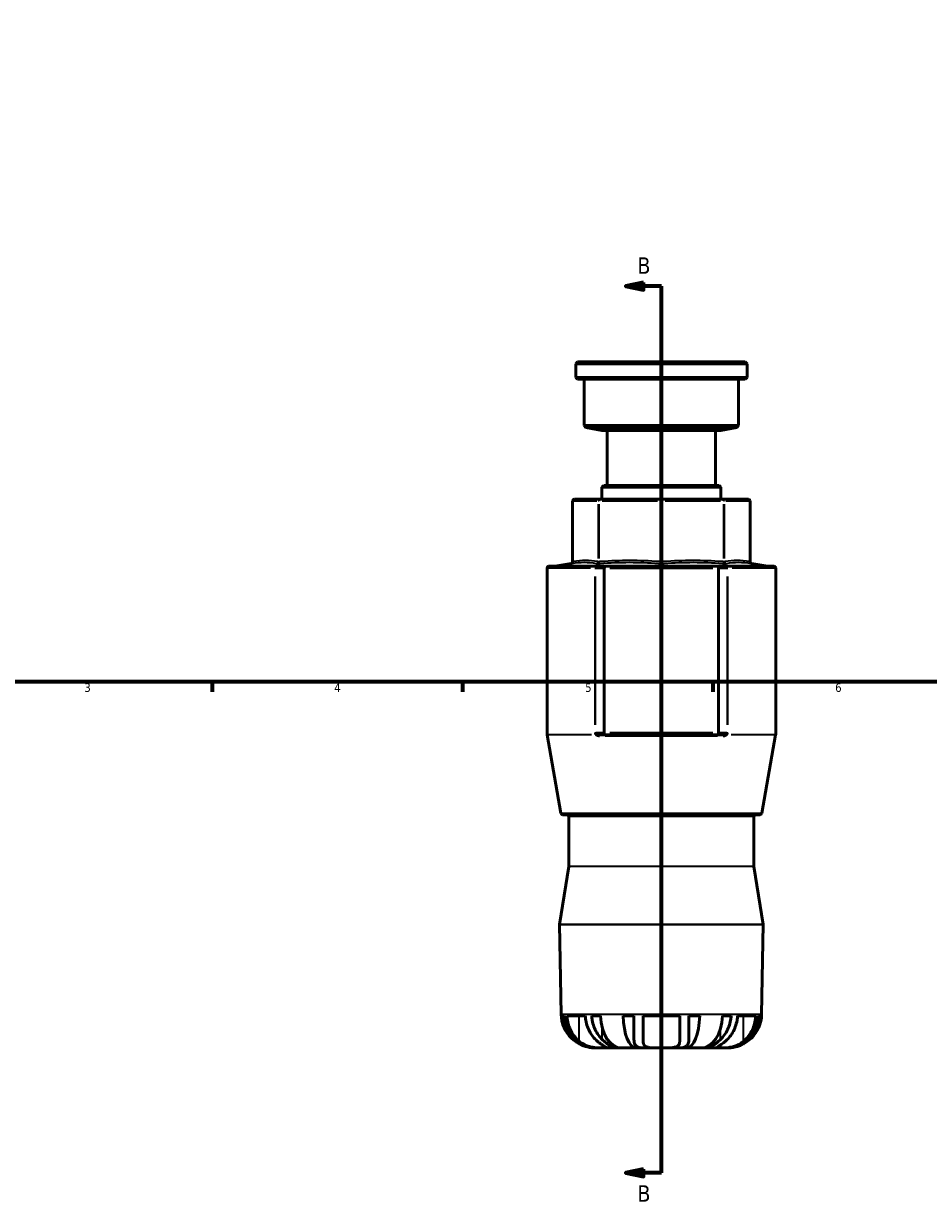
# Model space of a CAD drawing. Header units: millimetres. Extents: x -96 to 918, y -124 to 641.
# Tile 2 of 7: x 157 to 411, y -124 to 204. Entities that reach past the tile are written whole.
import ezdxf

# ---------------------------------------------------------------- set-up
doc = ezdxf.new("R2010")
doc.units = ezdxf.units.MM
for name, color, linetype, lineweight in [('Border (ANSI)', 7, 'Continuous', 70), ('Section Line (ANSI)', 7, 'Continuous', 70), ('Visible (ANSI)', 7, 'Continuous', 50), ('Visible Narrow (ANSI)', 7, 'Continuous', 35)]:
    doc.layers.add(name, color=color, linetype=linetype, lineweight=lineweight)
doc.styles.add('Label Text (ANSI)', font='tahoma.ttf')
doc.styles.add('Note Text (ANSI)', font='tahoma.ttf')

# ---------------------------------------------------------------- blocks, each defined once
blk = doc.blocks.new('Borders Default Border')
at = {"layer": 'Border (ANSI)'}
for p, q in [((210.25, 20), (210.25, 17.2)), ((280.33, 20), (280.33, 17.2)), ((350.42, 20), (350.42, 17.2))]:
    blk.add_line(p, q, dxfattribs=at)
at = {"layer": 'Border (ANSI)', "flags": 128}
blk.add_lwpolyline([(20, 20), (20, 574), (821, 574), (821, 20), (20, 20)], dxfattribs=at)
at = {"layer": 'Border (ANSI)', "color": 5, "true_color": 0x0000ff, "char_height": 2.4, "attachment_point": 7, "style": 'Note Text (ANSI)'}
for s, insert in [('3', (174.46, 17.15)), ('4', (244.45, 17.2)), ('5', (314.67, 17.15)), ('6', (384.69, 17.15))]:
    blk.add_mtext(s, dxfattribs=dict(at, insert=insert))
blk = doc.blocks.new('2dTransSection0')
at = {"layer": 'Section Line (ANSI)', "linetype": 'Continuous'}
for p, q in [((331.03, 131.73), (326.03, 130.73)), ((331.03, 129.73), (331.03, 131.73)), ((331.03, 130.73), (326.03, 130.73)), ((326.03, 130.73), (331.03, 129.73)), ((336.03, 130.73), (331.03, 130.73)), ((336.03, 121.75), (336.03, 130.73)), ((336.03, -117.4), (336.03, -108.42)), ((331.03, -116.4), (326.03, -117.4)), ((331.03, -117.4), (326.03, -117.4)), ((326.03, -117.4), (331.03, -118.4)), ((331.03, -118.4), (331.03, -116.4)), ((336.03, -117.4), (331.03, -117.4))]:
    blk.add_line(p, q, dxfattribs=at)
at = {"layer": 'Section Line (ANSI)'}
blk.add_line((336.03, -117.4), (336.03, 130.73), dxfattribs=at)
at = {"layer": 'Section Line (ANSI)', "linetype": 'Continuous', "flags": 128}
for points in [[(331.03, 131.73), (326.03, 130.73), (331.03, 129.73), (331.03, 131.73)], [(331.03, -116.4), (326.03, -117.4), (331.03, -118.4), (331.03, -116.4)]]:
    blk.add_lwpolyline(points, dxfattribs=at)
at = {"layer": 'Section Line (ANSI)'}
for points in [[(331.03, 131.73), (326.03, 130.73), (331.03, 129.73), (331.03, 131.73)], [(331.03, -116.4), (326.03, -117.4), (331.03, -118.4), (331.03, -116.4)]]:
    blk.add_solid(points, dxfattribs=at)
at = {"layer": 'Section Line (ANSI)', "char_height": 4.57, "attachment_point": 7, "style": 'Label Text (ANSI)'}
for insert in [(329.28, 134.23), (329.28, -125.48)]:
    blk.add_mtext('B', dxfattribs=dict(at, insert=insert))

msp = doc.modelspace()

# ---------------------------------------------------------------- linework, layer by layer
at = {"layer": 'Visible (ANSI)'}
for p, q in [((312.5312, 109.5288), (312.0312, 109.0288)), ((360.0312, 109.0288), (312.0312, 109.0288)), ((312.0312, 109.0288), (312.0312, 105.2288)), ((312.5312, 109.5288), (359.5312, 109.5288)), ((359.5312, 109.5288), (360.0312, 109.0288)), ((360.0312, 109.0288), (360.0312, 105.2288)), ((312.0312, 105.2288), (360.0312, 105.2288)), ((312.5312, 104.7288), (312.0312, 105.2288)), ((359.5312, 104.7288), (360.0312, 105.2288)), ((359.5312, 104.7288), (312.5312, 104.7288)), ((314.4312, 104.7288), (314.4312, 91.7888)), ((357.6312, 104.7288), (357.6312, 91.7888)), ((314.4312, 91.7888), (357.6312, 91.7888)), ((314.922, 91.1934), (314.4312, 91.7888)), ((357.1404, 91.1934), (314.922, 91.1934)), ((319.3712, 90.3288), (314.922, 91.1934)), ((319.3712, 90.3288), (352.6913, 90.3288)), ((320.8857, 90.3288), (320.8857, 74.9688)), ((351.1767, 90.3288), (351.1767, 74.9688)), ((352.6913, 90.3288), (357.1404, 91.1934)), ((357.1404, 91.1934), (357.6312, 91.7888)), ((319.8712, 74.9688), (319.3712, 74.4688)), ((352.6913, 74.4688), (319.3712, 74.4688)), ((319.3712, 74.4688), (319.3712, 71.1288)), ((319.8712, 74.9688), (352.1913, 74.9688)), ((352.1913, 74.9688), (352.6913, 74.4688)), ((352.6913, 74.4688), (352.6913, 71.1288)), ((311.1774, 70.6288), (311.1774, 53.6215)), ((318.8105, 71.1288), (311.6774, 71.1288)), ((336.0312, 71.1288), (318.8105, 71.1288)), ((353.252, 71.1288), (336.0312, 71.1288)), ((360.385, 71.1288), (353.252, 71.1288)), ((360.885, 70.6288), (360.885, 53.6215)), ((310.7642, 53.1291), (306.3143, 52.3444)), ((361.2982, 53.1291), (365.7481, 52.3444)), ((304.0312, 51.8368), (304.0312, 5.2541)), ((304.5312, 52.3368), (317.6866, 52.3368)), ((318.0439, 52.3368), (317.6866, 52.3368)), ((320.3813, 52.3368), (318.0439, 52.3368)), ((320.0312, 51.8368), (320.0312, 5.7104)), ((351.6811, 52.3368), (320.3813, 52.3368)), ((354.0185, 52.3368), (351.6811, 52.3368)), ((352.0312, 51.8368), (352.0312, 5.7104)), ((354.3758, 52.3368), (354.0185, 52.3368)), ((354.3758, 52.3368), (367.5312, 52.3368)), ((368.0312, 51.8368), (368.0312, 5.2541)), ((307.9084, -16.778), (304.0388, 5.1673)), ((320.3813, 5.2104), (318.4712, 5.2104)), ((320.3813, 5.2104), (351.6811, 5.2104)), ((351.6811, 5.2104), (353.5912, 5.2104)), ((364.1541, -16.778), (368.0236, 5.1673)), ((363.6617, -17.1912), (308.4008, -17.1912)), ((310.1112, -17.6912), (310.1112, -31.5519)), ((361.9512, -17.6912), (361.9512, -31.5519)), ((310.1051, -31.63), (307.538, -47.8681)), ((361.9574, -31.63), (364.5244, -47.8681)), ((307.9698, -73.0388), (307.532, -47.9549)), ((364.0926, -73.0388), (364.5305, -47.9549)), ((308.8351, -73.5112), (308.2296, -73.5112)), ((314.7148, -73.5112), (309.5948, -73.5112)), ((318.9606, -73.5112), (316.5151, -73.5112)), ((328.3512, -73.5112), (325.3002, -73.5112)), ((328.3512, -73.5112), (328.3512, -80.0807)), ((341.1512, -73.5112), (330.9112, -73.5112)), ((330.9112, -80.6183), (330.9112, -73.5112)), ((341.1512, -73.5112), (341.1512, -80.6183)), ((343.7112, -80.0807), (343.7112, -73.5112)), ((346.7622, -73.5112), (343.7112, -73.5112)), ((355.5473, -73.5112), (353.1018, -73.5112)), ((362.4676, -73.5112), (357.3476, -73.5112)), ((363.8328, -73.5112), (363.2273, -73.5112)), ((328.9658, -82.4712), (328.9658, -81.8902)), ((343.0966, -82.4712), (343.0966, -81.8902)), ((317.7263, -82.4712), (317.5684, -82.4712)), ((317.7263, -82.4712), (317.7263, -82.4642)), ((318.135, -82.4712), (317.7263, -82.4712)), ((320.0419, -82.4712), (318.135, -82.4712)), ((323.1521, -82.4712), (320.0419, -82.4712)), ((323.1521, -82.4712), (323.1521, -82.0856)), ((324.7917, -82.4712), (323.1521, -82.4712)), ((328.9658, -82.4712), (324.7917, -82.4712)), ((331.0141, -82.4712), (328.9658, -82.4712)), ((336.0312, -82.4712), (331.0141, -82.4712)), ((341.0483, -82.4712), (336.0312, -82.4712)), ((343.0966, -82.4712), (341.0483, -82.4712)), ((347.2707, -82.4712), (343.0966, -82.4712)), ((348.9103, -82.4712), (347.2707, -82.4712)), ((348.9103, -82.4712), (348.9103, -82.0856)), ((352.0205, -82.4712), (348.9103, -82.4712)), ((353.9274, -82.4712), (352.0205, -82.4712)), ((354.3361, -82.4712), (353.9274, -82.4712)), ((354.3361, -82.4712), (354.3361, -82.4642)), ((354.4941, -82.4712), (354.3361, -82.4712))]:
    msp.add_line(p, q, dxfattribs=at)
for centre, radius, start, end in [((311.6774, 70.6288), 0.5, 90, 180), ((360.385, 70.6288), 0.5, 0, 90), ((310.6774, 53.6215), 0.5, 280, 0), ((361.385, 53.6215), 0.5, 180, 260), ((304.5312, 51.8368), 0.5, 90, 180), ((306.2275, 52.8368), 0.5, 270, 280), ((365.835, 52.8368), 0.5, 260, 270), ((367.5312, 51.8368), 0.5, 0, 90), ((304.5312, 5.2541), 0.5, 180, 190), ((367.5312, 5.2541), 0.5, 350, 0), ((308.4008, -16.6912), 0.5, 190, 270), ((309.6112, -17.6912), 0.5, 0, 90), ((362.4512, -17.6912), 0.5, 90, 180), ((363.6617, -16.6912), 0.5, 270, 350), ((309.6112, -31.5519), 0.5, 351.016557, 0), ((362.4512, -31.5519), 0.5, 180, 188.983443), ((308.0319, -47.9462), 0.5, 171.016557, 181), ((364.0305, -47.9462), 0.5, 359, 8.983443), ((317.5684, -72.8712), 9.6, 181, 270), ((354.4941, -72.8712), 9.6, 270, 359)]:
    msp.add_arc(centre, radius, start, end, dxfattribs=at)
for centre, major_axis, ratio, start_param, end_param in [((320.3813, 51.8368), (0, 0.5), 0.70020754, 0, 1.57079633), ((351.6811, 51.8368), (0, -0.5), 0.70020754, 1.57079633, 3.14159265), ((320.3813, 5.7104), (0, 0.5), 0.70020754, 1.57079633, 3.14159265), ((351.6811, 5.7104), (0, 0.5), 0.70020754, 3.14159265, 4.71238898), ((317.7263, -72.8712), (0, -9.6), 0.99144486, 4.77910513, 6.28318531), ((324.7917, -72.8712), (0, -9.6), 0.60876143, 4.77910513, 6.28318531), ((328.9658, -72.8712), (0, -9.6), 0.38268343, 4.77910513, 6.28318531), ((343.0966, -72.8712), (0, -9.6), 0.38268343, 0, 1.50408018), ((347.2707, -72.8712), (0, -9.6), 0.60876143, 0, 1.50408018), ((354.3361, -72.8712), (0, -9.6), 0.99144486, 0, 1.50408018)]:
    msp.add_ellipse(centre, major_axis=major_axis, ratio=ratio, start_param=start_param, end_param=end_param, dxfattribs=at)
for points, knots in [([(308.8351, -73.5112), (308.8588, -73.9051), (308.9058, -74.3111), (309.0857, -75.3336), (309.2537, -75.942), (309.6502, -77.0257), (309.9169, -77.5995), (310.5507, -78.6682), (310.9177, -79.163), (311.4362, -79.7473), (311.5975, -79.9162), (311.7679, -80.0807)], [0.062263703, 0.062263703, 0.062263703, 0.062263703, 0.174710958, 0.174710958, 0.349421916, 0.349421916, 0.527641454, 0.527641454, 0.705860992, 0.705860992, 0.778602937, 0.778602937, 0.778602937, 0.778602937]), ([(313.0479, -80.6183), (312.6739, -80.3096), (312.3274, -79.968), (311.6616, -79.2075), (311.2983, -78.7103), (310.6712, -77.6385), (310.4076, -77.0637), (310.0132, -75.9737), (309.8453, -75.3587), (309.6653, -74.3233), (309.6183, -73.911), (309.5948, -73.5112)], [4.988854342, 4.988854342, 4.988854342, 4.988854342, 5.135317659, 5.135317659, 5.313275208, 5.313275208, 5.491232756, 5.491232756, 5.667658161, 5.667658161, 5.781811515, 5.781811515, 5.781811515, 5.781811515]), ([(314.7148, -73.5112), (314.7383, -73.911), (314.7853, -74.3233), (314.9653, -75.3587), (315.1332, -75.9737), (315.5276, -77.0637), (315.7912, -77.6385), (316.4183, -78.7103), (316.7816, -79.2075), (317.4474, -79.968), (317.7939, -80.3096), (318.1679, -80.6183)], [0.062272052, 0.062272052, 0.062272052, 0.062272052, 0.176425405, 0.176425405, 0.35285081, 0.35285081, 0.530808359, 0.530808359, 0.708765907, 0.708765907, 0.855229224, 0.855229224, 0.855229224, 0.855229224]), ([(319.4479, -80.0807), (319.2775, -79.9162), (319.1162, -79.7473), (318.5977, -79.163), (318.2307, -78.6682), (317.5969, -77.5995), (317.3302, -77.0257), (316.9337, -75.942), (316.7657, -75.3336), (316.5858, -74.3111), (316.5388, -73.9051), (316.5151, -73.5112)], [5.354140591, 5.354140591, 5.354140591, 5.354140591, 5.426882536, 5.426882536, 5.605102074, 5.605102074, 5.783321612, 5.783321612, 5.95803257, 5.95803257, 6.070479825, 6.070479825, 6.070479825, 6.070479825]), ([(355.5473, -73.5112), (355.5236, -73.9051), (355.4767, -74.3111), (355.2967, -75.3336), (355.1287, -75.942), (354.7323, -77.0257), (354.4655, -77.5995), (353.8317, -78.6682), (353.4647, -79.163), (352.9462, -79.7473), (352.785, -79.9162), (352.6146, -80.0807)], [0.062263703, 0.062263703, 0.062263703, 0.062263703, 0.174710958, 0.174710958, 0.349421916, 0.349421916, 0.527641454, 0.527641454, 0.705860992, 0.705860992, 0.778602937, 0.778602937, 0.778602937, 0.778602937]), ([(353.8946, -80.6183), (354.2685, -80.3096), (354.6151, -79.968), (355.2808, -79.2075), (355.6442, -78.7103), (356.2712, -77.6385), (356.5348, -77.0637), (356.9293, -75.9737), (357.0971, -75.3587), (357.2771, -74.3233), (357.3241, -73.911), (357.3476, -73.5112)], [4.988854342, 4.988854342, 4.988854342, 4.988854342, 5.135317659, 5.135317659, 5.313275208, 5.313275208, 5.491232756, 5.491232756, 5.667658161, 5.667658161, 5.781811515, 5.781811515, 5.781811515, 5.781811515]), ([(362.4676, -73.5112), (362.4441, -73.911), (362.3971, -74.3233), (362.2171, -75.3587), (362.0493, -75.9737), (361.6548, -77.0637), (361.3912, -77.6385), (360.7642, -78.7103), (360.4008, -79.2075), (359.7351, -79.968), (359.3885, -80.3096), (359.0146, -80.6183)], [0.062272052, 0.062272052, 0.062272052, 0.062272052, 0.176425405, 0.176425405, 0.35285081, 0.35285081, 0.530808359, 0.530808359, 0.708765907, 0.708765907, 0.855229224, 0.855229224, 0.855229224, 0.855229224]), ([(360.2946, -80.0807), (360.465, -79.9162), (360.6262, -79.7473), (361.1447, -79.163), (361.5117, -78.6682), (362.1455, -77.5995), (362.4123, -77.0257), (362.8087, -75.942), (362.9767, -75.3336), (363.1567, -74.3111), (363.2036, -73.9051), (363.2273, -73.5112)], [5.354140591, 5.354140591, 5.354140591, 5.354140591, 5.426882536, 5.426882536, 5.605102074, 5.605102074, 5.783321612, 5.783321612, 5.95803257, 5.95803257, 6.070479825, 6.070479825, 6.070479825, 6.070479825]), ([(311.7679, -80.0807), (312.1736, -80.4724), (312.6264, -80.8262), (313.4223, -81.319), (313.7339, -81.4858), (314.3028, -81.7456), (314.5533, -81.8462), (315.0938, -82.035), (315.3836, -82.1201), (316.1702, -82.3102), (316.6666, -82.3879), (317.4922, -82.4589), (317.8174, -82.4712), (318.135, -82.4712)], [-0.864997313, -0.864997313, -0.864997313, -0.864997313, -0.682105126, -0.682105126, -0.573308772, -0.573308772, -0.491667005, -0.491667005, -0.401116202, -0.401116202, -0.249465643, -0.249465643, -0.147924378, -0.147924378, -0.147924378, -0.147924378]), ([(320.0419, -82.4712), (319.9718, -82.4712), (319.8965, -82.4712), (319.475, -82.471), (319.0503, -82.4721), (318.0343, -82.4323), (317.4437, -82.3863), (316.4, -82.2031), (315.9732, -82.1011), (315.1736, -81.843), (314.8073, -81.696), (313.9949, -81.2967), (313.57, -81.0299), (313.1404, -80.6937), (313.0939, -80.6563), (313.0479, -80.6183)], [-1.804506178, -1.804506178, -1.804506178, -1.804506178, -1.759360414, -1.759360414, -1.567219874, -1.567219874, -1.359324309, -1.359324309, -1.217316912, -1.217316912, -1.08975086, -1.08975086, -0.920881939, -0.920881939, -0.900106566, -0.900106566, -0.900106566, -0.900106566]), ([(318.1679, -80.6183), (318.3876, -80.7998), (318.5993, -80.9669), (319.1015, -81.3485), (319.385, -81.5497), (319.8632, -81.8713), (320.0608, -81.9961), (320.4339, -82.225), (320.5828, -82.3105), (320.7629, -82.4366), (320.748, -82.4578), (320.5042, -82.4729), (320.3104, -82.4712), (320.0419, -82.4712)], [-2.707799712, -2.707799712, -2.707799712, -2.707799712, -2.611616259, -2.611616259, -2.468131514, -2.468131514, -2.342004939, -2.342004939, -2.181335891, -2.181335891, -1.977272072, -1.977272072, -1.804506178, -1.804506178, -1.804506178, -1.804506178]), ([(323.1521, -82.4712), (323.1391, -82.4712), (323.1251, -82.4707), (322.9752, -82.4597), (322.7664, -82.4033), (322.3328, -82.2138), (322.1546, -82.1245), (321.7832, -81.9146), (321.5945, -81.7986), (321.1264, -81.4871), (320.8411, -81.2795), (320.1857, -80.7587), (319.815, -80.4351), (319.4479, -80.0807)], [-0.895980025, -0.895980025, -0.895980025, -0.895980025, -0.875027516, -0.875027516, -0.684891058, -0.684891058, -0.575321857, -0.575321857, -0.476253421, -0.476253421, -0.34137973, -0.34137973, -0.174811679, -0.174811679, -0.174811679, -0.174811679]), ([(328.3512, -80.0807), (328.3512, -80.3607), (328.3731, -80.6215), (328.4785, -81.1274), (328.5685, -81.3655), (328.788, -81.7088), (328.8938, -81.831), (329.1475, -82.0467), (329.2954, -82.1385), (329.7153, -82.3254), (330.0081, -82.3976), (330.5529, -82.4606), (330.7775, -82.4712), (331.0141, -82.4712)], [-0.881347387, -0.881347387, -0.881347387, -0.881347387, -0.750862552, -0.750862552, -0.605127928, -0.605127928, -0.507863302, -0.507863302, -0.408206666, -0.408206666, -0.259192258, -0.259192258, -0.164881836, -0.164881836, -0.164881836, -0.164881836]), ([(336.0312, -82.4712), (336.0162, -82.4712), (336.0012, -82.4712), (335.3708, -82.4712), (334.7622, -82.4739), (333.5781, -82.4482), (333.0202, -82.4157), (332.2046, -82.2584), (331.9146, -82.1636), (331.4729, -81.9161), (331.312, -81.7755), (331.0392, -81.3974), (330.9542, -81.1483), (330.9154, -80.7869), (330.9112, -80.7042), (330.9112, -80.6183)], [-1.752702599, -1.752702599, -1.752702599, -1.752702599, -1.748021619, -1.748021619, -1.556153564, -1.556153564, -1.35132498, -1.35132498, -1.204744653, -1.204744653, -1.078184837, -1.078184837, -0.918442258, -0.918442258, -0.87322822, -0.87322822, -0.87322822, -0.87322822]), ([(341.1512, -80.6183), (341.1512, -80.692), (341.1481, -80.7633), (341.1156, -81.1208), (341.0337, -81.3759), (340.7646, -81.761), (340.6062, -81.9035), (340.1721, -82.1535), (339.8885, -82.2495), (339.0937, -82.4096), (338.5521, -82.4446), (337.3464, -82.4748), (336.6924, -82.4712), (336.0312, -82.4712)], [-2.632951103, -2.632951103, -2.632951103, -2.632951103, -2.594034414, -2.594034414, -2.431862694, -2.431862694, -2.305068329, -2.305068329, -2.159820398, -2.159820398, -1.958933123, -1.958933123, -1.752702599, -1.752702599, -1.752702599, -1.752702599]), ([(341.0483, -82.4712), (341.3452, -82.4712), (341.6217, -82.4544), (342.1969, -82.3659), (342.4759, -82.282), (342.8454, -82.0893), (342.9634, -82.0087), (343.1591, -81.8355), (343.2396, -81.7462), (343.3997, -81.5239), (343.4726, -81.3861), (343.6582, -80.9046), (343.7112, -80.5163), (343.7112, -80.0807)], [-0.719269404, -0.719269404, -0.719269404, -0.719269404, -0.600968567, -0.600968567, -0.451674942, -0.451674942, -0.368564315, -0.368564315, -0.296050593, -0.296050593, -0.203719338, -0.203719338, 0, 0, 0, 0]), ([(352.6146, -80.0807), (352.5384, -80.1542), (352.4621, -80.2264), (351.9549, -80.6968), (351.5239, -81.0516), (350.9025, -81.5083), (350.6981, -81.6485), (350.3339, -81.8811), (350.1726, -81.9768), (349.8273, -82.1662), (349.6516, -82.2507), (349.2279, -82.4259), (349.0304, -82.4712), (348.9103, -82.4712)], [-0.753906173, -0.753906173, -0.753906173, -0.753906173, -0.719574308, -0.719574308, -0.526013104, -0.526013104, -0.426423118, -0.426423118, -0.339709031, -0.339709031, -0.228572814, -0.228572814, -0.035128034, -0.035128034, -0.035128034, -0.035128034]), ([(352.0205, -82.4712), (351.9912, -82.4712), (351.9628, -82.4712), (351.6486, -82.4712), (351.4608, -82.4735), (351.2933, -82.4433), (351.3314, -82.4064), (351.5992, -82.24), (351.7659, -82.1426), (352.167, -81.8913), (352.3864, -81.7484), (352.9416, -81.363), (353.2864, -81.1079), (353.7278, -80.7549), (353.8107, -80.6876), (353.8946, -80.6183)], [-1.766286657, -1.766286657, -1.766286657, -1.766286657, -1.747869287, -1.747869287, -1.55642376, -1.55642376, -1.351095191, -1.351095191, -1.206509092, -1.206509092, -1.079974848, -1.079974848, -0.917633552, -0.917633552, -0.880765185, -0.880765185, -0.880765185, -0.880765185]), ([(359.0146, -80.6183), (358.8819, -80.7279), (358.7451, -80.8324), (358.2273, -81.1984), (357.8149, -81.434), (357.0104, -81.797), (356.6345, -81.9337), (355.7917, -82.1772), (355.3322, -82.2702), (354.2757, -82.4198), (353.7071, -82.4499), (352.7322, -82.474), (352.3293, -82.4712), (352.0205, -82.4712)], [-2.652104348, -2.652104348, -2.652104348, -2.652104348, -2.594237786, -2.594237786, -2.439296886, -2.439296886, -2.313053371, -2.313053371, -2.163200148, -2.163200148, -1.960498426, -1.960498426, -1.766286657, -1.766286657, -1.766286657, -1.766286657]), ([(353.9274, -82.4712), (354.4276, -82.4712), (354.9433, -82.4405), (355.8744, -82.3084), (356.2787, -82.2256), (356.9639, -82.0363), (357.2451, -81.9437), (357.8128, -81.7247), (358.0968, -81.5972), (358.8349, -81.2163), (359.2666, -80.9391), (359.8855, -80.4556), (360.0958, -80.2726), (360.2946, -80.0807)], [-0.982647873, -0.982647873, -0.982647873, -0.982647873, -0.82213002, -0.82213002, -0.697745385, -0.697745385, -0.60845376, -0.60845376, -0.513362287, -0.513362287, -0.35244579, -0.35244579, -0.262483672, -0.262483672, -0.262483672, -0.262483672])]:
    msp.add_open_spline(points, degree=3, knots=knots, dxfattribs=at)
at = {"layer": 'Visible Narrow (ANSI)'}
for p, q in [((311.2118, 70.6288), (311.1775, 70.6288)), ((311.2155, 54.4841), (311.2155, 69.7791)), ((311.5721, 70.6288), (317.9919, 70.6288)), ((318.3485, 69.7791), (318.3485, 54.4841)), ((318.6011, 70.6288), (318.3564, 70.6288)), ((318.6191, 54.4841), (318.6191, 69.7791)), ((319.4802, 70.6288), (334.9788, 70.6288)), ((335.8399, 69.7791), (335.8399, 54.4841)), ((336.2043, 70.6288), (335.8582, 70.6288)), ((336.2226, 54.4841), (336.2226, 69.7791)), ((337.0836, 70.6288), (352.5823, 70.6288)), ((353.4433, 69.7791), (353.4433, 54.4841)), ((353.706, 70.6288), (353.4613, 70.6288)), ((353.7139, 54.4841), (353.7139, 69.7791)), ((354.0706, 70.6288), (360.4903, 70.6288)), ((360.847, 69.7791), (360.847, 54.4841)), ((360.8849, 70.6288), (360.8507, 70.6288)), ((316.1823, 51.8368), (304.0672, 51.8368)), ((306.6802, 52.3444), (365.3823, 52.3444)), ((317.3954, 49.5305), (317.3954, 8.0167)), ((317.4075, 51.8368), (317.5687, 51.8368)), ((317.5741, 8.0167), (317.5741, 49.5305)), ((317.6969, 51.8368), (319.9084, 51.8368)), ((321.6312, 51.8368), (350.4312, 51.8368)), ((352.1541, 51.8368), (354.3655, 51.8368)), ((354.4884, 49.5305), (354.4884, 8.0167)), ((354.4937, 51.8368), (354.655, 51.8368)), ((354.667, 8.0167), (354.667, 49.5305)), ((367.9952, 51.8368), (355.8801, 51.8368)), ((304.0677, 5.2541), (316.3251, 5.2541)), ((316.4598, 5.1673), (304.0757, 5.1673)), ((317.4075, 5.7104), (317.5687, 5.7104)), ((319.9084, 5.7104), (317.6969, 5.7104)), ((351.7608, 4.7972), (320.3016, 4.7972)), ((350.4312, 5.7104), (321.6312, 5.7104)), ((354.3655, 5.7104), (352.1541, 5.7104)), ((354.4937, 5.7104), (354.655, 5.7104)), ((367.9867, 5.1673), (355.6026, 5.1673)), ((355.7373, 5.2541), (367.9947, 5.2541)), ((308.2546, -16.778), (363.8078, -16.778)), ((361.6321, -17.6912), (310.4303, -17.6912)), ((361.6382, -31.63), (310.4243, -31.63)), ((310.4303, -31.5519), (361.6321, -31.5519)), ((364.1796, -47.9549), (307.8829, -47.9549)), ((307.8888, -47.8681), (364.1736, -47.8681)), ((308.3153, -73.0388), (363.7471, -73.0388)), ((313.0479, -80.263), (313.0479, -73.8666)), ((359.0146, -80.263), (359.0146, -73.8666)), ((319.4479, -79.9145), (319.4479, -76.9235)), ((352.6146, -79.9145), (352.6146, -76.9235))]:
    msp.add_line(p, q, dxfattribs=at)
for centre, major_axis, ratio, start_param, end_param in [((311.6774, 70.6288), (0, 0.5), 0.92387953, 0.07853982, 1.49225651), ((318.8105, 70.6288), (0, 0.5), 0.92387953, 0.07853982, 1.49225651), ((318.8105, 70.6288), (0, 0.5), 0.38268343, 0.07853982, 1.49225651), ((336.0312, 70.6288), (0, 0.5), 0.38268343, 0.07853982, 1.49225651), ((336.0312, 70.6288), (0, 0.5), 0.38268343, 4.7909288, 6.20464549), ((353.252, 70.6288), (0, 0.5), 0.38268343, 4.7909288, 6.20464549), ((353.252, 70.6288), (0, 0.5), 0.92387953, 4.7909288, 6.20464549), ((360.385, 70.6288), (0, 0.5), 0.92387953, 4.7909288, 6.20464549), ((310.7535, 53.6344), (0.0837, -0.4929), 0.92193378, 0.07721965, 1.34502217), ((317.8866, 53.6344), (-0.0837, -0.4929), 0.92193378, 0.38790101, 1.65570353), ((318.4278, 53.6344), (0.0351, -0.4988), 0.38187747, 0.20569807, 1.4735006), ((335.6485, 53.6344), (-0.0351, -0.4988), 0.38187747, 0.25942258, 1.52722511), ((336.4139, 53.6344), (0.0351, -0.4988), 0.38187747, 4.7559602, 6.02376273), ((353.6347, 53.6344), (-0.0351, -0.4988), 0.38187747, 4.80968471, 6.07748723), ((354.1759, 53.6344), (0.0837, -0.4929), 0.92193378, 4.62748178, 5.8952843), ((361.3089, 53.6344), (-0.0837, -0.4929), 0.92193378, 4.93816313, 6.20596566), ((317.6866, 51.8368), (0, 0.5), 0.58236912, 0.07853982, 1.49225651), ((318.0439, 51.8368), (0, 0.5), 0.93969262, 0.07853982, 1.49225651), ((354.0185, 51.8368), (0, 0.5), 0.93969262, 4.7909288, 6.20464549), ((354.3758, 51.8368), (0, 0.5), 0.58236912, 4.7909288, 6.20464549), ((317.2624, 5.2541), (0.4029, 0.2961), 0.38635243, 5.23396103, 5.90939192), ((317.4152, 5.0804), (0.3444, 0.3625), 0.33772439, 5.29012599, 5.95987026), ((318.4712, 4.7104), (0, 0.5), 0.5416484, 4.95673508, 6.21337214), ((353.5912, 4.7104), (0, 0.5), 0.5416484, 0.06981317, 1.32645023), ((354.6472, 5.0804), (-0.3444, 0.3625), 0.3377244, 0.32331505, 0.99305932), ((354.8, 5.2541), (-0.4029, 0.2961), 0.38635243, 0.37379338, 1.04922427)]:
    msp.add_ellipse(centre, major_axis=major_axis, ratio=ratio, start_param=start_param, end_param=end_param, dxfattribs=at)
for points, knots in [([(310.7642, 53.1291), (310.7643, 53.1291), (310.7709, 53.1302), (310.7968, 53.1346), (310.8157, 53.1378), (310.8403, 53.142)], [-0.0392960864, -0.0392960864, -0.0392960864, -0.0392960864, -0.0193402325, -0.0193402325, 0, 0, 0, 0]), ([(310.8403, 53.142), (310.901, 53.1523), (310.9616, 53.1623), (312.1488, 53.3551), (313.2755, 53.4559), (314.4003, 53.4559), (315.525, 53.4559), (316.6477, 53.3551), (317.8283, 53.1623), (317.8886, 53.1523), (317.9489, 53.142)], [-3.59469497, -3.59469497, -3.59469497, -3.59469497, -3.54704075, -3.54704075, -2.66203107, -2.66203107, -2.66203107, -1.77702139, -1.77702139, -1.72936717, -1.72936717, -1.72936717, -1.72936717]), ([(311.2155, 53.6344), (311.2031, 53.6302), (311.1937, 53.627), (311.1807, 53.6226), (311.1774, 53.6215), (311.1774, 53.6215)], [0, 0, 0, 0, 0.0193402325, 0.0193402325, 0.0392960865, 0.0392960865, 0.0392960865, 0.0392960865]), ([(318.3485, 53.6344), (318.2879, 53.6447), (318.2272, 53.6548), (317.0397, 53.8475), (315.9109, 53.9483), (314.782, 53.9483), (313.6531, 53.9483), (312.5242, 53.8475), (311.3368, 53.6548), (311.2761, 53.6447), (311.2155, 53.6344)], [1.72936717, 1.72936717, 1.72936717, 1.72936717, 1.77702139, 1.77702139, 2.66203107, 2.66203107, 2.66203107, 3.54704075, 3.54704075, 3.59469497, 3.59469497, 3.59469497, 3.59469497]), ([(317.9489, 53.142), (317.9847, 53.1358), (318.033, 53.1318), (318.156, 53.1282), (318.2328, 53.129), (318.372, 53.1346), (318.429, 53.1378), (318.4882, 53.142)], [-0.0785940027, -0.0785940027, -0.0785940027, -0.0785940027, -0.0502846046, -0.0502846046, -0.0193402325, -0.0193402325, 0, 0, 0, 0]), ([(318.6191, 53.6344), (318.5894, 53.6302), (318.5608, 53.627), (318.4911, 53.6214), (318.4525, 53.6206), (318.3908, 53.6242), (318.3665, 53.6282), (318.3485, 53.6344)], [0, 0, 0, 0, 0.0193402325, 0.0193402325, 0.0502846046, 0.0502846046, 0.0785940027, 0.0785940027, 0.0785940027, 0.0785940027]), ([(318.4882, 53.142), (318.6343, 53.1523), (318.7804, 53.1623), (321.6399, 53.3551), (324.356, 53.4559), (327.0714, 53.4559), (329.7868, 53.4559), (332.5012, 53.3551), (335.3579, 53.1623), (335.5039, 53.1523), (335.6498, 53.142)], [-3.59469497, -3.59469497, -3.59469497, -3.59469497, -3.54704075, -3.54704075, -2.66203107, -2.66203107, -2.66203107, -1.77702139, -1.77702139, -1.72936717, -1.72936717, -1.72936717, -1.72936717]), ([(335.8399, 53.6344), (335.6934, 53.6447), (335.547, 53.6548), (332.6802, 53.8475), (329.955, 53.9483), (327.2295, 53.9483), (324.504, 53.9483), (321.7788, 53.8475), (318.912, 53.6548), (318.7656, 53.6447), (318.6191, 53.6344)], [1.72936717, 1.72936717, 1.72936717, 1.72936717, 1.77702139, 1.77702139, 2.66203107, 2.66203107, 2.66203107, 3.54704075, 3.54704075, 3.59469497, 3.59469497, 3.59469497, 3.59469497]), ([(335.6498, 53.142), (335.7365, 53.1358), (335.8285, 53.1318), (336.0241, 53.1282), (336.128, 53.129), (336.2917, 53.1346), (336.3534, 53.1378), (336.4126, 53.142)], [-0.0785940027, -0.0785940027, -0.0785940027, -0.0785940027, -0.0502846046, -0.0502846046, -0.0193402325, -0.0193402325, 0, 0, 0, 0]), ([(336.2226, 53.6344), (336.1928, 53.6302), (336.1619, 53.627), (336.0798, 53.6214), (336.0276, 53.6206), (335.9295, 53.6242), (335.8834, 53.6282), (335.8399, 53.6344)], [0, 0, 0, 0, 0.0193402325, 0.0193402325, 0.0502846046, 0.0502846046, 0.0785940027, 0.0785940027, 0.0785940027, 0.0785940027]), ([(353.4433, 53.6344), (353.2969, 53.6447), (353.1504, 53.6548), (350.2836, 53.8475), (347.5584, 53.9483), (344.8329, 53.9483), (342.1075, 53.9483), (339.3823, 53.8475), (336.5155, 53.6548), (336.369, 53.6447), (336.2226, 53.6344)], [1.72936717, 1.72936717, 1.72936717, 1.72936717, 1.77702139, 1.77702139, 2.66203107, 2.66203107, 2.66203107, 3.54704075, 3.54704075, 3.59469497, 3.59469497, 3.59469497, 3.59469497]), ([(336.4126, 53.142), (336.5585, 53.1523), (336.7045, 53.1623), (339.5612, 53.3551), (342.2756, 53.4559), (344.9911, 53.4559), (347.7065, 53.4559), (350.4226, 53.3551), (353.282, 53.1623), (353.4281, 53.1523), (353.5742, 53.142)], [-3.59469497, -3.59469497, -3.59469497, -3.59469497, -3.54704075, -3.54704075, -2.66203107, -2.66203107, -2.66203107, -1.77702139, -1.77702139, -1.72936717, -1.72936717, -1.72936717, -1.72936717]), ([(353.7139, 53.6344), (353.7016, 53.6302), (353.6864, 53.627), (353.6401, 53.6214), (353.6049, 53.6206), (353.5278, 53.6242), (353.4868, 53.6282), (353.4433, 53.6344)], [0, 0, 0, 0, 0.0193402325, 0.0193402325, 0.0502846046, 0.0502846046, 0.0785940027, 0.0785940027, 0.0785940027, 0.0785940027]), ([(353.5742, 53.142), (353.661, 53.1358), (353.7427, 53.1318), (353.8964, 53.1282), (353.9666, 53.129), (354.0588, 53.1346), (354.0891, 53.1378), (354.1135, 53.142)], [-0.0785940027, -0.0785940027, -0.0785940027, -0.0785940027, -0.0502846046, -0.0502846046, -0.0193402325, -0.0193402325, 0, 0, 0, 0]), ([(360.847, 53.6344), (360.7863, 53.6447), (360.7257, 53.6548), (359.5382, 53.8475), (358.4094, 53.9483), (357.2804, 53.9483), (356.1515, 53.9483), (355.0227, 53.8475), (353.8352, 53.6548), (353.7746, 53.6447), (353.7139, 53.6344)], [1.72936717, 1.72936717, 1.72936717, 1.72936717, 1.77702139, 1.77702139, 2.66203107, 2.66203107, 2.66203107, 3.54704075, 3.54704075, 3.59469497, 3.59469497, 3.59469497, 3.59469497]), ([(354.1135, 53.142), (354.1738, 53.1523), (354.2342, 53.1623), (355.4148, 53.3551), (356.5374, 53.4559), (357.6622, 53.4559), (358.7869, 53.4559), (359.9137, 53.3551), (361.1008, 53.1623), (361.1615, 53.1523), (361.2221, 53.142)], [-3.59469497, -3.59469497, -3.59469497, -3.59469497, -3.54704075, -3.54704075, -2.66203107, -2.66203107, -2.66203107, -1.77702139, -1.77702139, -1.72936717, -1.72936717, -1.72936717, -1.72936717]), ([(360.885, 53.6215), (360.885, 53.6215), (360.884, 53.6218), (360.8769, 53.6242), (360.865, 53.6282), (360.847, 53.6344)], [0.0392960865, 0.0392960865, 0.0392960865, 0.0392960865, 0.0502846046, 0.0502846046, 0.0785940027, 0.0785940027, 0.0785940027, 0.0785940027]), ([(361.2221, 53.142), (361.2581, 53.1358), (361.2818, 53.1318), (361.2962, 53.1294), (361.2982, 53.1291), (361.2982, 53.1291)], [-0.0785940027, -0.0785940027, -0.0785940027, -0.0785940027, -0.0502846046, -0.0502846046, -0.0392960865, -0.0392960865, -0.0392960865, -0.0392960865]), ([(317.3954, 5.7104), (317.3954, 5.678), (317.3977, 5.6456), (317.4078, 5.572), (317.4172, 5.5311), (317.4473, 5.4362), (317.471, 5.3838), (317.515, 5.3069), (317.5325, 5.2799), (317.5512, 5.2541)], [0, 0, 0, 0, 0.0097113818, 0.0097113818, 0.0224055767, 0.0224055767, 0.040330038, 0.040330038, 0.0507353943, 0.0507353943, 0.0507353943, 0.0507353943]), ([(317.6805, 5.4822), (317.6678, 5.4951), (317.6558, 5.5086), (317.6258, 5.5471), (317.6096, 5.5733), (317.589, 5.6207), (317.5825, 5.6412), (317.5756, 5.678), (317.5741, 5.6942), (317.5741, 5.7104)], [-0.0507353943, -0.0507353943, -0.0507353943, -0.0507353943, -0.040330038, -0.040330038, -0.0224055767, -0.0224055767, -0.0097113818, -0.0097113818, 0, 0, 0, 0]), ([(317.6974, 5.1673), (317.7639, 5.1032), (317.837, 5.0502), (318.0341, 4.9349), (318.1624, 4.8857), (318.4395, 4.8145), (318.5892, 4.7972), (318.7379, 4.7972)], [-0.85137809, -0.85137809, -0.85137809, -0.85137809, -0.82173141, -0.82173141, -0.774296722, -0.774296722, -0.720398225, -0.720398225, -0.720398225, -0.720398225]), ([(318.4712, 5.2104), (318.3712, 5.2104), (318.2709, 5.219), (318.086, 5.2546), (318.0008, 5.2792), (317.871, 5.3369), (317.8232, 5.3634), (317.7801, 5.3954)], [0.720398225, 0.720398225, 0.720398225, 0.720398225, 0.774296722, 0.774296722, 0.82173141, 0.82173141, 0.85137809, 0.85137809, 0.85137809, 0.85137809]), ([(353.3245, 4.7972), (353.3396, 4.7972), (353.3547, 4.7974), (353.4912, 4.8007), (353.613, 4.8153), (353.8111, 4.8615), (353.8881, 4.8851), (354.0515, 4.9504), (354.1374, 4.9943), (354.2699, 5.084), (354.3191, 5.123), (354.365, 5.1673)], [-0.130979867, -0.130979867, -0.130979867, -0.130979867, -0.125512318, -0.125512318, -0.081567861, -0.081567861, -0.053274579, -0.053274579, -0.020490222, -0.020490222, 0, 0, 0, 0]), ([(354.2823, 5.3954), (354.2526, 5.3733), (354.2205, 5.3538), (354.1336, 5.3089), (354.0768, 5.287), (353.9684, 5.2543), (353.9171, 5.2425), (353.7848, 5.2194), (353.7032, 5.2121), (353.6115, 5.2104), (353.6014, 5.2104), (353.5912, 5.2104)], [0, 0, 0, 0, 0.020490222, 0.020490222, 0.053274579, 0.053274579, 0.081567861, 0.081567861, 0.125512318, 0.125512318, 0.130979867, 0.130979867, 0.130979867, 0.130979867]), ([(354.4884, 5.7104), (354.4884, 5.6942), (354.4868, 5.678), (354.48, 5.6416), (354.4737, 5.6215), (354.4536, 5.5746), (354.4377, 5.5486), (354.4076, 5.5097), (354.3952, 5.4956), (354.3819, 5.4822)], [0, 0, 0, 0, 0.0097113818, 0.0097113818, 0.0221700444, 0.0221700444, 0.0399060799, 0.0399060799, 0.0507354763, 0.0507354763, 0.0507354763, 0.0507354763]), ([(354.5113, 5.2541), (354.5307, 5.2809), (354.5489, 5.3091), (354.5929, 5.3869), (354.6162, 5.4389), (354.6456, 5.5326), (354.6548, 5.5728), (354.6648, 5.6456), (354.667, 5.678), (354.667, 5.7104)], [-0.0507354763, -0.0507354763, -0.0507354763, -0.0507354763, -0.0399060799, -0.0399060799, -0.0221700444, -0.0221700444, -0.0097113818, -0.0097113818, 0, 0, 0, 0])]:
    msp.add_open_spline(points, degree=3, knots=knots, dxfattribs=at)
for points in [[(317.5512, 5.2541), (317.5957, 5.2234), (317.6445, 5.1941), (317.6974, 5.1673)], [(317.7801, 5.3954), (317.7441, 5.4222), (317.7109, 5.4515), (317.6805, 5.4822)], [(354.3819, 5.4822), (354.3516, 5.4515), (354.3183, 5.4222), (354.2823, 5.3954)], [(354.365, 5.1673), (354.418, 5.1941), (354.4668, 5.2234), (354.5113, 5.2541)]]:
    msp.add_open_spline(points, degree=3, dxfattribs=at)

# ---------------------------------------------------------------- block references
msp.add_blockref('Borders Default Border', (0, 0))
at = {"layer": 'Section Line (ANSI)'}
msp.add_blockref('2dTransSection0', (0, 0), dxfattribs=at)

doc.saveas('drawing.dxf')
